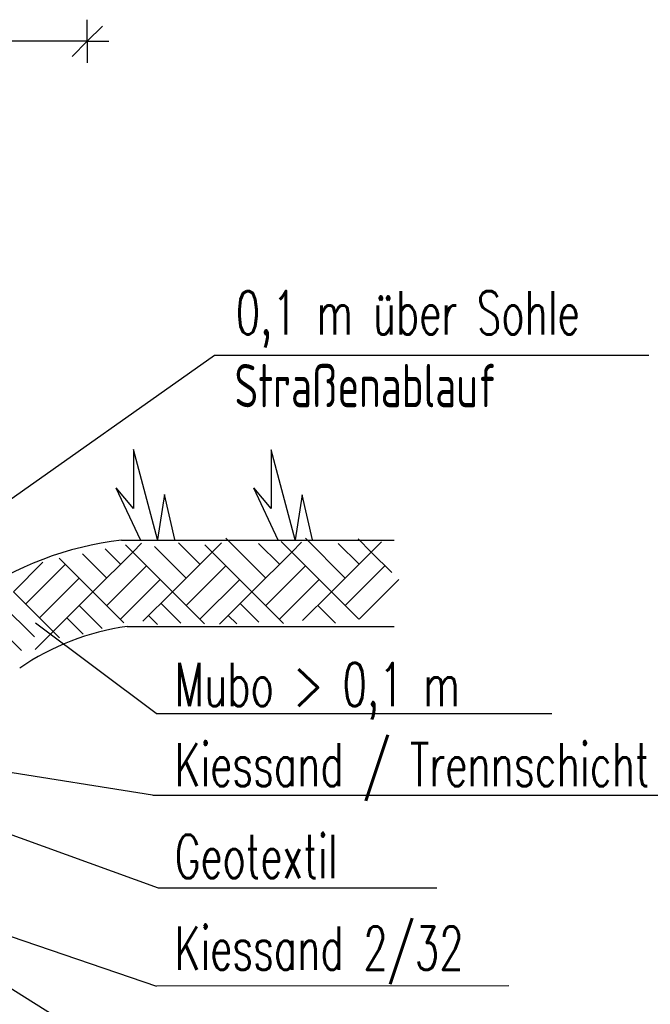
# Model space of a CAD drawing. Extents: x 3409653 to 3410193, y 5788342 to 5789000.
# Tile 11 of 79: x 3409764 to 3409778, y 5788645 to 5788668. Entities that reach past the tile are written whole.
import ezdxf

# ---------------------------------------------------------------- set-up
doc = ezdxf.new("R2010")
doc.units = 0
doc.header["$MEASUREMENT"] = 0
doc.linetypes.add('LINIENART0', pattern=[0])
doc.layers.add('detail_AA-BB', color=7, linetype='Continuous')
doc.layers.add('NULLEBENE', color=7, linetype='Continuous')
doc.styles.add('SIMPLEX', font='simplex')

# ---------------------------------------------------------------- blocks, each defined once
blk = doc.blocks.new('MASSTRENN-45')
at = {"layer": 'NULLEBENE', "color": 1, "linetype": 'LINIENART0'}
for q in [(0, 0.1), (0.07071, 0.07071), (-0.1, 0), (-0.07071, -0.07071), (0, -0.1), (0.1, 0)]:
    blk.add_line((0, 0), q, dxfattribs=at)

msp = doc.modelspace()

# ---------------------------------------------------------------- linework, layer by layer
at = {"layer": 'detail_AA-BB', "color": 128, "linetype": 'LINIENART0'}
for p, q in [((3409765.08691, 5788667.56419, 0.1), (3409750.08691, 5788667.56419, 5)), ((3409765.08691, 5788667.56419, 0.1), (3409750.08691, 5788667.56419, 5)), ((3409758.82223, 5788653.80398), (3409768.02401, 5788660.30814)), ((3409758.82223, 5788653.80398), (3409768.02401, 5788660.30814)), ((3409768.024, 5788660.308), (3409775.98, 5788660.308)), ((3409768.024, 5788660.308), (3409775.98, 5788660.308)), ((3409775.98, 5788660.308), (3409778.06599, 5788660.308)), ((3409775.98, 5788660.308), (3409778.06599, 5788660.308)), ((3409766.13549, 5788655.75109), (3409766.33962, 5788655.95522)), ((3409766.13549, 5788655.75109), (3409766.33962, 5788655.95522)), ((3409767.69112, 5788655.46824), (3409767.19234, 5788655.96703)), ((3409767.69112, 5788655.46824), (3409767.19234, 5788655.96703)), ((3409767.97396, 5788655.75109), (3409768.18896, 5788655.96609)), ((3409767.97396, 5788655.75109), (3409768.18896, 5788655.96609)), ((3409769.2114, 5788655.15005), (3409768.29216, 5788656.06929)), ((3409769.2114, 5788655.15005), (3409768.29216, 5788656.06929)), ((3409769.5296, 5788655.46824), (3409769.04604, 5788655.9518)), ((3409769.5296, 5788655.46824), (3409769.04604, 5788655.9518)), ((3409769.81244, 5788655.75109), (3409769.5663, 5788655.99723)), ((3409769.81244, 5788655.75109), (3409769.5663, 5788655.99723)), ((3409769.81244, 5788655.75109), (3409770.03831, 5788655.97696)), ((3409769.81244, 5788655.75109), (3409770.03831, 5788655.97696)), ((3409770.13064, 5788656.06929), (3409771.04988, 5788655.15005)), ((3409770.13064, 5788656.06929), (3409771.04988, 5788655.15005)), ((3409771.36808, 5788655.46824), (3409770.88886, 5788655.94746)), ((3409771.36808, 5788655.46824), (3409770.88886, 5788655.94746)), ((3409771.65092, 5788655.75109), (3409771.34832, 5788656.05368)), ((3409771.65092, 5788655.75109), (3409771.34832, 5788656.05368)), ((3409771.65092, 5788655.75109), (3409771.88984, 5788655.99001)), ((3409771.65092, 5788655.75109), (3409771.88984, 5788655.99001)), ((3409765.53445, 5788655.15005), (3409764.97469, 5788655.7098)), ((3409765.53445, 5788655.15005), (3409764.97469, 5788655.7098)), ((3409765.21625, 5788654.83185), (3409766.13549, 5788655.75109)), ((3409765.21625, 5788654.83185), (3409766.13549, 5788655.75109)), ((3409765.85264, 5788655.46824), (3409765.49547, 5788655.82542)), ((3409765.85264, 5788655.46824), (3409765.49547, 5788655.82542)), ((3409766.13549, 5788655.75109), (3409765.96782, 5788655.91876)), ((3409766.13549, 5788655.75109), (3409765.96782, 5788655.91876)), ((3409766.13549, 5788655.75109), (3409767.05473, 5788654.83185)), ((3409766.13549, 5788655.75109), (3409767.05473, 5788654.83185)), ((3409767.37292, 5788655.15005), (3409766.64107, 5788655.8819)), ((3409767.37292, 5788655.15005), (3409766.64107, 5788655.8819)), ((3409767.05473, 5788654.83185), (3409767.97396, 5788655.75109)), ((3409767.05473, 5788654.83185), (3409767.97396, 5788655.75109)), ((3409767.97396, 5788655.75109), (3409767.8041, 5788655.92096)), ((3409767.97396, 5788655.75109), (3409767.8041, 5788655.92096)), ((3409768.8932, 5788654.83185), (3409767.97396, 5788655.75109)), ((3409768.8932, 5788654.83185), (3409767.97396, 5788655.75109)), ((3409768.8932, 5788654.83185), (3409769.81244, 5788655.75109)), ((3409768.8932, 5788654.83185), (3409769.81244, 5788655.75109)), ((3409769.81244, 5788655.75109), (3409770.73168, 5788654.83185)), ((3409769.81244, 5788655.75109), (3409770.73168, 5788654.83185)), ((3409770.73168, 5788654.83185), (3409771.65092, 5788655.75109)), ((3409770.73168, 5788654.83185), (3409771.65092, 5788655.75109)), ((3409771.65092, 5788655.75109), (3409772.12795, 5788655.27406)), ((3409771.65092, 5788655.75109), (3409772.12795, 5788655.27406)), ((3409763.37777, 5788654.83185), (3409764.05898, 5788655.51306)), ((3409763.37777, 5788654.83185), (3409764.05898, 5788655.51306)), ((3409765.21625, 5788654.83185), (3409764.43867, 5788655.60942)), ((3409765.21625, 5788654.83185), (3409764.43867, 5788655.60942)), ((3409763.66061, 5788654.54901), (3409764.57985, 5788655.46824)), ((3409763.66061, 5788654.54901), (3409764.57985, 5788655.46824)), ((3409765.53445, 5788654.51365), (3409766.45368, 5788655.43289)), ((3409765.53445, 5788654.51365), (3409766.45368, 5788655.43289)), ((3409767.37292, 5788654.51365), (3409768.29216, 5788655.43289)), ((3409767.37292, 5788654.51365), (3409768.29216, 5788655.43289)), ((3409769.2114, 5788654.51365), (3409770.13064, 5788655.43289)), ((3409769.2114, 5788654.51365), (3409770.13064, 5788655.43289)), ((3409771.04988, 5788654.51365), (3409771.96912, 5788655.43289)), ((3409771.04988, 5788654.51365), (3409771.96912, 5788655.43289)), ((3409763.97881, 5788654.23081), (3409764.89805, 5788655.15005)), ((3409763.97881, 5788654.23081), (3409764.89805, 5788655.15005)), ((3409765.85264, 5788654.19545), (3409766.77188, 5788655.11469)), ((3409765.85264, 5788654.19545), (3409766.77188, 5788655.11469)), ((3409767.05473, 5788654.83185), (3409766.84138, 5788655.04519)), ((3409767.05473, 5788654.83185), (3409766.84138, 5788655.04519)), ((3409767.69112, 5788654.19545), (3409768.61036, 5788655.11469)), ((3409767.69112, 5788654.19545), (3409768.61036, 5788655.11469)), ((3409769.5296, 5788654.19545), (3409770.44884, 5788655.11469)), ((3409769.5296, 5788654.19545), (3409770.44884, 5788655.11469)), ((3409771.36808, 5788654.19545), (3409772.28732, 5788655.11469)), ((3409771.36808, 5788654.19545), (3409772.28732, 5788655.11469)), ((3409763.37777, 5788654.83185), (3409764.29701, 5788653.91261)), ((3409763.37777, 5788654.83185), (3409764.29701, 5788653.91261)), ((3409764.29701, 5788653.91261), (3409765.21625, 5788654.83185)), ((3409764.29701, 5788653.91261), (3409765.21625, 5788654.83185)), ((3409765.21625, 5788654.83185), (3409765.93295, 5788654.11515)), ((3409765.21625, 5788654.83185), (3409765.93295, 5788654.11515)), ((3409767.05473, 5788654.83185), (3409766.37231, 5788654.14943)), ((3409767.05473, 5788654.83185), (3409766.37231, 5788654.14943)), ((3409767.05473, 5788654.83185), (3409767.79318, 5788654.09339)), ((3409767.05473, 5788654.83185), (3409767.79318, 5788654.09339)), ((3409768.8932, 5788654.83185), (3409768.14324, 5788654.08189)), ((3409768.8932, 5788654.83185), (3409768.14324, 5788654.08189)), ((3409768.8932, 5788654.83185), (3409769.62615, 5788654.0989)), ((3409768.8932, 5788654.83185), (3409769.62615, 5788654.0989)), ((3409770.73168, 5788654.83185), (3409770.06429, 5788654.16446)), ((3409770.73168, 5788654.83185), (3409770.06429, 5788654.16446)), ((3409770.73168, 5788654.83185), (3409771.36588, 5788654.19765)), ((3409770.73168, 5788654.83185), (3409771.36588, 5788654.19765)), ((3409766.78836, 5788654.56548), (3409767.24582, 5788654.10801)), ((3409766.78836, 5788654.56548), (3409767.24582, 5788654.10801)), ((3409763.09847, 5788654.55255), (3409763.86457, 5788653.78644)), ((3409763.09847, 5788654.55255), (3409763.86457, 5788653.78644)), ((3409764.89805, 5788654.51365), (3409765.43178, 5788653.97993)), ((3409764.89805, 5788654.51365), (3409765.43178, 5788653.97993)), ((3409768.6181, 5788654.55674), (3409769.04941, 5788654.12544)), ((3409768.6181, 5788654.55674), (3409769.04941, 5788654.12544)), ((3409770.41348, 5788654.51365), (3409770.82516, 5788654.10197)), ((3409770.41348, 5788654.51365), (3409770.82516, 5788654.10197)), ((3409762.79374, 5788654.24781), (3409763.56509, 5788653.47646)), ((3409762.79374, 5788654.24781), (3409763.56509, 5788653.47646)), ((3409766.68171, 5788652.01715), (3409763.88622, 5788654.10535)), ((3409766.68171, 5788652.01715), (3409763.88622, 5788654.10535)), ((3409764.61521, 5788654.23081), (3409764.99428, 5788653.85174)), ((3409764.61521, 5788654.23081), (3409764.99428, 5788653.85174)), ((3409766.50301, 5788654.28013), (3409766.70997, 5788654.07316)), ((3409766.50301, 5788654.28013), (3409766.70997, 5788654.07316)), ((3409768.34582, 5788654.28446), (3409768.5397, 5788654.09059)), ((3409768.34582, 5788654.28446), (3409768.5397, 5788654.09059)), ((3409764.29701, 5788653.91261), (3409763.88038, 5788653.49598)), ((3409764.29701, 5788653.91261), (3409763.88038, 5788653.49598)), ((3409764.29701, 5788653.91261), (3409764.44519, 5788653.76443)), ((3409764.29701, 5788653.91261), (3409764.44519, 5788653.76443)), ((3409766.682, 5788652.017), (3409775.82755, 5788652.017)), ((3409766.682, 5788652.017), (3409775.82755, 5788652.017)), ((3409766.59751, 5788650.13103), (3409759.38985, 5788651.27618)), ((3409766.59751, 5788650.13103), (3409759.38985, 5788651.27618)), ((3409766.73223, 5788647.97547), (3409758.74992, 5788650.87201)), ((3409766.73223, 5788647.97547), (3409758.74992, 5788650.87201)), ((3409766.598, 5788650.131), (3409780.74185, 5788650.131)), ((3409766.598, 5788650.131), (3409780.74185, 5788650.131)), ((3409758.36179, 5788648.75569), (3409766.71811, 5788643.53687)), ((3409758.36179, 5788648.75569), (3409766.71811, 5788643.53687)), ((3409759.642, 5788648.11), (3409766.683, 5788645.711)), ((3409759.642, 5788648.11), (3409766.683, 5788645.711)), ((3409773.16524, 5788647.97547), (3409766.73223, 5788647.97547)), ((3409773.16524, 5788647.97547), (3409766.73223, 5788647.97547)), ((3409774.83243, 5788645.71887), (3409766.68345, 5788645.71094)), ((3409774.83243, 5788645.71887), (3409766.68345, 5788645.71094))]:
    msp.add_line(p, q, dxfattribs=at)
at = {"layer": 'detail_AA-BB', "color": 18, "linetype": 'LINIENART0'}
for p, q in [((3409766.71285, 5788656.03908), (3409766.15285, 5788658.11908)), ((3409766.15285, 5788658.11908), (3409766.15285, 5788656.75908)), ((3409766.71285, 5788656.03908), (3409766.15285, 5788658.11908)), ((3409766.15285, 5788658.11908), (3409766.15285, 5788656.75908)), ((3409769.89555, 5788656.03431), (3409769.33555, 5788658.11431)), ((3409769.33555, 5788658.11431), (3409769.33555, 5788656.75431)), ((3409769.89555, 5788656.03431), (3409769.33555, 5788658.11431)), ((3409769.33555, 5788658.11431), (3409769.33555, 5788656.75431)), ((3409765.7495, 5788657.23712), (3409766.3095, 5788656.03712)), ((3409765.7495, 5788657.23712), (3409766.3095, 5788656.03712)), ((3409766.15285, 5788656.75908), (3409765.75285, 5788657.23908)), ((3409766.15285, 5788656.75908), (3409765.75285, 5788657.23908)), ((3409766.87285, 5788657.07908), (3409766.71285, 5788656.03908)), ((3409766.87285, 5788657.07908), (3409766.71285, 5788656.03908)), ((3409767.11285, 5788656.03908), (3409766.87285, 5788657.07908)), ((3409767.11285, 5788656.03908), (3409766.87285, 5788657.07908)), ((3409768.9322, 5788657.23235), (3409769.4922, 5788656.03235)), ((3409768.9322, 5788657.23235), (3409769.4922, 5788656.03235)), ((3409769.33555, 5788656.75431), (3409768.93555, 5788657.23431)), ((3409769.33555, 5788656.75431), (3409768.93555, 5788657.23431)), ((3409770.05555, 5788657.07431), (3409769.89555, 5788656.03431)), ((3409770.05555, 5788657.07431), (3409769.89555, 5788656.03431)), ((3409770.29555, 5788656.03431), (3409770.05555, 5788657.07431)), ((3409770.29555, 5788656.03431), (3409770.05555, 5788657.07431)), ((3409770.29555, 5788656.03431), (3409770.05555, 5788657.07431)), ((3409770.29555, 5788656.03431), (3409770.05555, 5788657.07431))]:
    msp.add_line(p, q, dxfattribs=at)
at = {"layer": 'detail_AA-BB', "color": 176, "linetype": 'LINIENART0'}
msp.add_line((3409765.87313, 5788656.02897), (3409772.18315, 5788656.02909), dxfattribs=at)
msp.add_line((3409765.87313, 5788656.02897), (3409772.18315, 5788656.02909), dxfattribs=at)
at = {"layer": 'detail_AA-BB', "color": 144, "linetype": 'LINIENART0'}
msp.add_line((3409766.00464, 5788654.02897), (3409772.18319, 5788654.02909), dxfattribs=at)
msp.add_line((3409766.00464, 5788654.02897), (3409772.18319, 5788654.02909), dxfattribs=at)
at = {"layer": 'detail_AA-BB', "color": 176, "linetype": 'LINIENART0'}
msp.add_arc((3409766.83332, 5788648.21944), 7.86834, 97.00938, 124.32813, dxfattribs=at)
msp.add_arc((3409766.83332, 5788648.21944), 7.86834, 97.00938, 124.32813, dxfattribs=at)
at = {"layer": 'detail_AA-BB', "color": 144, "linetype": 'LINIENART0'}
msp.add_arc((3409766.83332, 5788648.21944), 5.86834, 98.11796, 124.32813, dxfattribs=at)
msp.add_arc((3409766.83332, 5788648.21944), 5.86834, 98.11796, 124.32813, dxfattribs=at)

# ---------------------------------------------------------------- block references
at = {"layer": 'detail_AA-BB', "xscale": 5, "yscale": 5}
msp.add_blockref('MASSTRENN-45', (3409765.08691, 5788667.56419, 0.1), dxfattribs=at)
msp.add_blockref('MASSTRENN-45', (3409765.08691, 5788667.56419, 0.1), dxfattribs=at)

# ---------------------------------------------------------------- texts
at = {"layer": 'detail_AA-BB', "color": 128, "linetype": 'LINIENART0', "style": 'SIMPLEX', "width": 0.66046}
for s, p in [('0,1 m über Sohle', (3409768.5165, 5788660.78618)), ('0,1 m über Sohle', (3409768.5165, 5788660.78618)), ('Straßenablauf', (3409768.4915, 5788659.10018)), ('Straßenablauf', (3409768.4915, 5788659.10018)), ('Mubo > 0,1 m', (3409767.108, 5788652.186)), ('Mubo > 0,1 m', (3409767.108, 5788652.186)), ('Kiessand / Trennschicht', (3409767.108, 5788650.333)), ('Kiessand / Trennschicht', (3409767.108, 5788650.333)), ('Geotextil', (3409767.1078, 5788648.21124)), ('Geotextil', (3409767.1078, 5788648.21124)), ('Kiessand 2/32', (3409767.108, 5788646.089)), ('Kiessand 2/32', (3409767.108, 5788646.089))]:
    msp.add_text(s, height=1, dxfattribs=at).set_placement(p)

doc.saveas('drawing.dxf')
